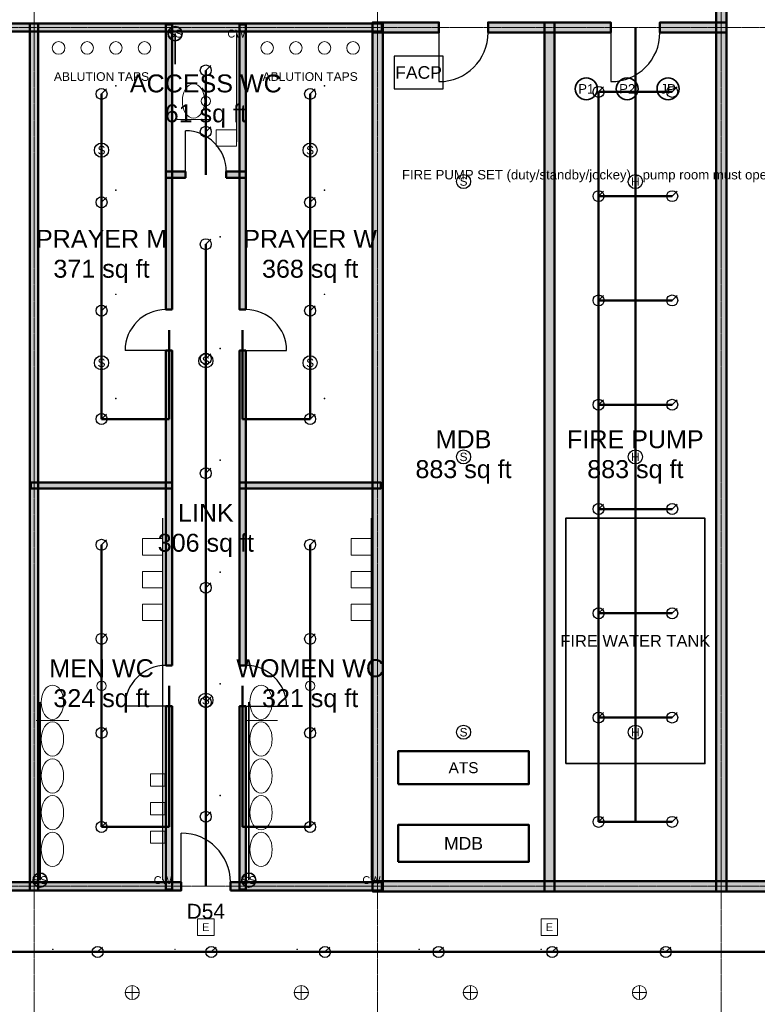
# Model space of a CAD drawing. Header units: inches. Extents: x -108 to 4832, y -12 to 3555.
# Tile 6 of 13: x 1522 to 2232, y 1965 to 2913. Entities that reach past the tile are written whole.
import ezdxf
from ezdxf.enums import TextEntityAlignment as Align

# ---------------------------------------------------------------- set-up
doc = ezdxf.new("R2010")
doc.units = ezdxf.units.IN
doc.header["$LTSCALE"] = 0.03937
doc.header["$MEASUREMENT"] = 0
doc.linetypes.add('CENTER', pattern=[5.08, 3.175, -0.635, 0.635, -0.635])
for name, color, linetype, lineweight in [('A-ANNO-SYMB', 2, 'Continuous', 18), ('A-AREA-IDEN', 2, 'Continuous', 18), ('A-DOOR', 3, 'Continuous', 25), ('A-WALL', 7, 'Continuous', 50), ('A-WALL-PATT', 8, 'Continuous', 9), ('E-ANNO-TEXT', 52, 'Continuous', 18), ('E-DB', 6, 'Continuous', 50), ('E-FALM', 230, 'Continuous', 25), ('E-LITE', 2, 'Continuous', 18), ('E-LITE-EMER', 40, 'Continuous', 18), ('FP-ANNO-TEXT', 14, 'Continuous', 18), ('FP-HOSE', 20, 'Continuous', 35), ('FP-SPRK-HEAD', 1, 'Continuous', 25), ('FP-SPRK-PIPE', 12, 'Continuous', 50), ('M-HVAC-RCG', 3, 'Continuous', 18), ('M-HVAC-SCD', 4, 'Continuous', 18), ('P-ANNO-TEXT', 94, 'Continuous', 18), ('P-DCW', 160, 'Continuous', 25), ('P-FIXT', 90, 'Continuous', 18), ('P-SANR', 34, 'Continuous', 35), ('S-GRID', 1, 'CENTER', 13)]:
    doc.layers.add(name, color=color, linetype=linetype, lineweight=lineweight)
doc.styles.add('PK-ARIAL', font='arial.ttf')

msp = doc.modelspace()

# ---------------------------------------------------------------- hatches: boundary and pattern name
at = {"layer": 'A-WALL-PATT'}
for points in [[(2201.77165, 2073.8189), (2201.77165, 2964.56693), (2191.92913, 2964.56693), (2191.92913, 2073.8189)], [(1861.22047, 2900.59055), (1925.19685, 2900.59055), (1925.19685, 2910.43307), (1861.22047, 2910.43307)], [(1871.06299, 2073.8189), (1871.06299, 2910.43307), (1861.22047, 2910.43307), (1861.22047, 2073.8189)], [(1972.44094, 2900.59055), (2090.55118, 2900.59055), (2090.55118, 2910.43307), (1972.44094, 2910.43307)], [(2036.41732, 2073.8189), (2036.41732, 2910.43307), (2026.5748, 2910.43307), (2026.5748, 2073.8189)], [(2137.79528, 2900.59055), (2201.77165, 2900.59055), (2201.77165, 2910.43307), (2137.79528, 2910.43307)], [(1389.76378, 2901.5748), (1870.07874, 2901.5748), (1870.07874, 2909.44882), (1389.76378, 2909.44882)], [(1539.37008, 2074.80315), (1539.37008, 2909.44882), (1531.49606, 2909.44882), (1531.49606, 2074.80315)], [(1668.30709, 2633.85827), (1668.30709, 2908.46457), (1662.40157, 2908.46457), (1662.40157, 2633.85827)], [(1739.17323, 2633.85827), (1739.17323, 2908.46457), (1733.26772, 2908.46457), (1733.26772, 2633.85827)], [(1662.40157, 2760.82677), (1681.10236, 2760.82677), (1681.10236, 2766.73228), (1662.40157, 2766.73228)], [(1720.47244, 2760.82677), (1739.17323, 2760.82677), (1739.17323, 2766.73228), (1720.47244, 2766.73228)], [(1668.30709, 2291.33858), (1668.30709, 2594.48819), (1662.40157, 2594.48819), (1662.40157, 2291.33858)], [(1739.17323, 2291.33858), (1739.17323, 2594.48819), (1733.26772, 2594.48819), (1733.26772, 2291.33858)], [(1532.48031, 2461.61417), (1668.30709, 2461.61417), (1668.30709, 2467.51969), (1532.48031, 2467.51969)], [(1733.26772, 2461.61417), (1869.09449, 2461.61417), (1869.09449, 2467.51969), (1733.26772, 2467.51969)], [(1668.30709, 2075.7874), (1668.30709, 2251.9685), (1662.40157, 2251.9685), (1662.40157, 2075.7874)], [(1739.17323, 2075.7874), (1739.17323, 2251.9685), (1733.26772, 2251.9685), (1733.26772, 2075.7874)], [(1511.81102, 2074.80315), (1677.16535, 2074.80315), (1677.16535, 2082.67717), (1511.81102, 2082.67717)], [(1724.40945, 2074.80315), (1870.07874, 2074.80315), (1870.07874, 2082.67717), (1724.40945, 2082.67717)], [(1861.22047, 2073.8189), (2863.18898, 2073.8189), (2863.18898, 2083.66142), (1861.22047, 2083.66142)]]:
    msp.add_hatch(color=256, dxfattribs=at).paths.add_polyline_path(points)

# ---------------------------------------------------------------- linework, layer by layer
at = {"layer": 'A-DOOR'}
for p, q in [((1925.19685, 2900.59055), (1925.19685, 2853.34646)), ((2090.55118, 2900.59055), (2090.55118, 2853.34646)), ((1681.10236, 2766.73228), (1681.10236, 2806.10236)), ((1662.40157, 2594.48819), (1623.0315, 2594.48819)), ((1739.17323, 2594.48819), (1778.54331, 2594.48819)), ((1662.40157, 2251.9685), (1623.0315, 2251.9685)), ((1739.17323, 2251.9685), (1778.54331, 2251.9685)), ((1677.16535, 2082.67717), (1677.16535, 2129.92126))]:
    msp.add_line(p, q, dxfattribs=at)
for centre, radius, start, end in [((1925.19685, 2900.59055), 47.24409, -90, 0), ((2090.55118, 2900.59055), 47.24409, -90, 0), ((1681.10236, 2766.73228), 39.37008, 0, 90), ((1662.40157, 2594.48819), 39.37008, 90, 180), ((1739.17323, 2594.48819), 39.37008, 0, 90), ((1662.40157, 2251.9685), 39.37008, 90, 180), ((1739.17323, 2251.9685), 39.37008, 0, 90), ((1677.16535, 2082.67717), 47.24409, 0, 90)]:
    msp.add_arc(centre, radius, start, end, dxfattribs=at)
at = {"layer": 'A-WALL'}
for p, q in [((1925.19685, 2900.59055), (1925.19685, 2910.43307)), ((1972.44094, 2900.59055), (1972.44094, 2910.43307)), ((2090.55118, 2900.59055), (2090.55118, 2910.43307)), ((2137.79528, 2900.59055), (2137.79528, 2910.43307)), ((1681.10236, 2760.82677), (1681.10236, 2766.73228)), ((1720.47244, 2760.82677), (1720.47244, 2766.73228)), ((1668.30709, 2633.85827), (1662.40157, 2633.85827)), ((1739.17323, 2633.85827), (1733.26772, 2633.85827)), ((1668.30709, 2594.48819), (1662.40157, 2594.48819)), ((1739.17323, 2594.48819), (1733.26772, 2594.48819)), ((1668.30709, 2291.33858), (1662.40157, 2291.33858)), ((1739.17323, 2291.33858), (1733.26772, 2291.33858)), ((1668.30709, 2251.9685), (1662.40157, 2251.9685)), ((1739.17323, 2251.9685), (1733.26772, 2251.9685)), ((1677.16535, 2074.80315), (1677.16535, 2082.67717)), ((1724.40945, 2074.80315), (1724.40945, 2082.67717))]:
    msp.add_line(p, q, dxfattribs=at)
for points in [[(2201.77165, 2073.8189), (2201.77165, 2964.56693), (2191.92913, 2964.56693), (2191.92913, 2073.8189)], [(1861.22047, 2900.59055), (1925.19685, 2900.59055), (1925.19685, 2910.43307), (1861.22047, 2910.43307)], [(1871.06299, 2073.8189), (1871.06299, 2910.43307), (1861.22047, 2910.43307), (1861.22047, 2073.8189)], [(1972.44094, 2900.59055), (2090.55118, 2900.59055), (2090.55118, 2910.43307), (1972.44094, 2910.43307)], [(2036.41732, 2073.8189), (2036.41732, 2910.43307), (2026.5748, 2910.43307), (2026.5748, 2073.8189)], [(2137.79528, 2900.59055), (2201.77165, 2900.59055), (2201.77165, 2910.43307), (2137.79528, 2910.43307)], [(1389.76378, 2901.5748), (1870.07874, 2901.5748), (1870.07874, 2909.44882), (1389.76378, 2909.44882)], [(1539.37008, 2074.80315), (1539.37008, 2909.44882), (1531.49606, 2909.44882), (1531.49606, 2074.80315)], [(1668.30709, 2633.85827), (1668.30709, 2908.46457), (1662.40157, 2908.46457), (1662.40157, 2633.85827)], [(1739.17323, 2633.85827), (1739.17323, 2908.46457), (1733.26772, 2908.46457), (1733.26772, 2633.85827)], [(1662.40157, 2760.82677), (1681.10236, 2760.82677), (1681.10236, 2766.73228), (1662.40157, 2766.73228)], [(1720.47244, 2760.82677), (1739.17323, 2760.82677), (1739.17323, 2766.73228), (1720.47244, 2766.73228)], [(1668.30709, 2291.33858), (1668.30709, 2594.48819), (1662.40157, 2594.48819), (1662.40157, 2291.33858)], [(1739.17323, 2291.33858), (1739.17323, 2594.48819), (1733.26772, 2594.48819), (1733.26772, 2291.33858)], [(1532.48031, 2461.61417), (1668.30709, 2461.61417), (1668.30709, 2467.51969), (1532.48031, 2467.51969)], [(1733.26772, 2461.61417), (1869.09449, 2461.61417), (1869.09449, 2467.51969), (1733.26772, 2467.51969)], [(1668.30709, 2075.7874), (1668.30709, 2251.9685), (1662.40157, 2251.9685), (1662.40157, 2075.7874)], [(1739.17323, 2075.7874), (1739.17323, 2251.9685), (1733.26772, 2251.9685), (1733.26772, 2075.7874)], [(1511.81102, 2074.80315), (1677.16535, 2074.80315), (1677.16535, 2082.67717), (1511.81102, 2082.67717)], [(1724.40945, 2074.80315), (1870.07874, 2074.80315), (1870.07874, 2082.67717), (1724.40945, 2082.67717)], [(1861.22047, 2073.8189), (2863.18898, 2073.8189), (2863.18898, 2083.66142), (1861.22047, 2083.66142)]]:
    msp.add_lwpolyline(points, close=True, dxfattribs=at)
at = {"layer": 'E-DB'}
for points in [[(1885.82677, 2177.16535), (2011.81102, 2177.16535), (2011.81102, 2208.66142), (1885.82677, 2208.66142)], [(1885.82677, 2102.3622), (2011.81102, 2102.3622), (2011.81102, 2137.79528), (1885.82677, 2137.79528)]]:
    msp.add_lwpolyline(points, close=True, dxfattribs=at)
at = {"layer": 'E-FALM'}
msp.add_lwpolyline([(1881.88976, 2846.45669), (1929.13386, 2846.45669), (1929.13386, 2877.95276), (1881.88976, 2877.95276)], close=True, dxfattribs=at)
for centre in [(1600.3937, 2787.40157), (1801.1811, 2787.40157), (1948.8189, 2757.21785), (2114.17323, 2757.21785), (1600.3937, 2582.67717), (1700.7874, 2584.64567), (1801.1811, 2582.67717), (1948.8189, 2492.12598), (2114.17323, 2492.12598), (1700.7874, 2257.87402), (1948.8189, 2227.03412), (2114.17323, 2227.03412)]:
    msp.add_circle(centre, 6.80315, dxfattribs=at)
at = {"layer": 'E-LITE'}
for p, q in [((1629.92126, 1969.5748), (1629.92126, 1983.1811)), ((1792.65092, 1969.5748), (1792.65092, 1983.1811)), ((1955.38058, 1969.5748), (1955.38058, 1983.1811)), ((2118.11024, 1969.5748), (2118.11024, 1983.1811)), ((1623.11811, 1976.37795), (1636.72441, 1976.37795)), ((1785.84777, 1976.37795), (1799.45407, 1976.37795)), ((1948.57743, 1976.37795), (1962.18373, 1976.37795)), ((2111.30709, 1976.37795), (2124.91339, 1976.37795))]:
    msp.add_line(p, q, dxfattribs=at)
for centre in [(1629.92126, 1976.37795), (1792.65092, 1976.37795), (1955.38058, 1976.37795), (2118.11024, 1976.37795)]:
    msp.add_circle(centre, 6.80315, dxfattribs=at)
at = {"layer": 'E-LITE-EMER'}
for points in [[(1692.91339, 2031.49606), (1708.66142, 2031.49606), (1708.66142, 2047.24409), (1692.91339, 2047.24409)], [(2023.62205, 2031.49606), (2039.37008, 2031.49606), (2039.37008, 2047.24409), (2023.62205, 2047.24409)]]:
    msp.add_lwpolyline(points, close=True, dxfattribs=at)
at = {"layer": 'FP-HOSE'}
msp.add_lwpolyline([(2047.24409, 2196.85039), (2181.10236, 2196.85039), (2181.10236, 2433.07087), (2047.24409, 2433.07087)], close=True, dxfattribs=at)
for centre in [(2066.92913, 2846.45669), (2106.29921, 2846.45669), (2145.66929, 2846.45669)]:
    msp.add_circle(centre, 10.58268, dxfattribs=at)
at = {"layer": 'FP-SPRK-HEAD'}
for p, q in [((1700.7874, 2864.17323), (1705.54961, 2868.93543)), ((1600.3937, 2841.53543), (1605.15591, 2846.29764)), ((1801.1811, 2841.53543), (1805.94331, 2846.29764)), ((2078.74016, 2843.50394), (2083.50236, 2848.26614)), ((2149.6063, 2843.50394), (2154.3685, 2848.26614)), ((1700.7874, 2805.11811), (1705.54961, 2809.88031)), ((1600.3937, 2737.20472), (1605.15591, 2741.96693)), ((1801.1811, 2737.20472), (1805.94331, 2741.96693)), ((2078.74016, 2743.11024), (2083.50236, 2747.87244)), ((2149.6063, 2743.11024), (2154.3685, 2747.87244)), ((1700.7874, 2696.85039), (1705.54961, 2701.6126)), ((2078.74016, 2642.71654), (2083.50236, 2647.47874)), ((2149.6063, 2642.71654), (2154.3685, 2647.47874)), ((1600.3937, 2632.87402), (1605.15591, 2637.63622)), ((1801.1811, 2632.87402), (1805.94331, 2637.63622)), ((1700.7874, 2586.61417), (1705.54961, 2591.37638)), ((2078.74016, 2542.32283), (2083.50236, 2547.08504)), ((2149.6063, 2542.32283), (2154.3685, 2547.08504)), ((1600.3937, 2528.54331), (1605.15591, 2533.30551)), ((1801.1811, 2528.54331), (1805.94331, 2533.30551)), ((1700.7874, 2476.37795), (1705.54961, 2481.14016)), ((2078.74016, 2441.92913), (2083.50236, 2446.69134)), ((2149.6063, 2441.92913), (2154.3685, 2446.69134)), ((1600.3937, 2407.48031), (1605.15591, 2412.24252)), ((1801.1811, 2407.48031), (1805.94331, 2412.24252)), ((1700.7874, 2366.14173), (1705.54961, 2370.90394)), ((2078.74016, 2341.53543), (2083.50236, 2346.29764)), ((2149.6063, 2341.53543), (2154.3685, 2346.29764)), ((1600.3937, 2316.92913), (1605.15591, 2321.69134)), ((1801.1811, 2316.92913), (1805.94331, 2321.69134)), ((1700.7874, 2255.90551), (1705.54961, 2260.66772)), ((2078.74016, 2241.14173), (2083.50236, 2245.90394)), ((2149.6063, 2241.14173), (2154.3685, 2245.90394)), ((1600.3937, 2226.37795), (1605.15591, 2231.14016)), ((1801.1811, 2226.37795), (1805.94331, 2231.14016)), ((1700.7874, 2145.66929), (1705.54961, 2150.4315)), ((2078.74016, 2140.74803), (2083.50236, 2145.51024)), ((2149.6063, 2140.74803), (2154.3685, 2145.51024)), ((1600.3937, 2135.82677), (1605.15591, 2140.58898)), ((1801.1811, 2135.82677), (1805.94331, 2140.58898)), ((1596.67542, 2015.46682), (1601.43762, 2020.22902)), ((1706.03675, 2015.46682), (1710.79895, 2020.22902)), ((1815.39808, 2015.46682), (1820.16028, 2020.22902)), ((1924.75941, 2015.46682), (1929.52161, 2020.22902)), ((2034.12073, 2015.46682), (2038.88294, 2020.22902)), ((2143.48206, 2015.46682), (2148.24427, 2020.22902))]:
    msp.add_line(p, q, dxfattribs=at)
for centre in [(1700.7874, 2864.17323), (1600.3937, 2841.53543), (1801.1811, 2841.53543), (2078.74016, 2843.50394), (2149.6063, 2843.50394), (1700.7874, 2805.11811), (1600.3937, 2737.20472), (1801.1811, 2737.20472), (2078.74016, 2743.11024), (2149.6063, 2743.11024), (1700.7874, 2696.85039), (2078.74016, 2642.71654), (2149.6063, 2642.71654), (1600.3937, 2632.87402), (1801.1811, 2632.87402), (1700.7874, 2586.61417), (2078.74016, 2542.32283), (2149.6063, 2542.32283), (1600.3937, 2528.54331), (1801.1811, 2528.54331), (1700.7874, 2476.37795), (2078.74016, 2441.92913), (2149.6063, 2441.92913), (1600.3937, 2407.48031), (1801.1811, 2407.48031), (1700.7874, 2366.14173), (2078.74016, 2341.53543), (2149.6063, 2341.53543), (1600.3937, 2316.92913), (1801.1811, 2316.92913), (1700.7874, 2255.90551), (2078.74016, 2241.14173), (2149.6063, 2241.14173), (1600.3937, 2226.37795), (1801.1811, 2226.37795), (1700.7874, 2145.66929), (2078.74016, 2140.74803), (2149.6063, 2140.74803), (1600.3937, 2135.82677), (1801.1811, 2135.82677), (1596.67542, 2015.46682), (1706.03675, 2015.46682), (1815.39808, 2015.46682), (1924.75941, 2015.46682), (2034.12073, 2015.46682), (2143.48206, 2015.46682)]:
    msp.add_circle(centre, 5.29134, dxfattribs=at)
at = {"layer": 'FP-SPRK-PIPE'}
for p, q in [((2114.17323, 2140.74803), (2114.17323, 2905.51181)), ((1700.7874, 2805.11811), (1700.7874, 2864.17323)), ((1600.3937, 2737.20472), (1600.3937, 2841.53543)), ((1801.1811, 2737.20472), (1801.1811, 2841.53543)), ((2078.74016, 2843.50394), (2149.6063, 2843.50394)), ((2078.74016, 2743.11024), (2078.74016, 2843.50394)), ((1700.7874, 2805.11811), (1700.7874, 2805.11811)), ((1700.7874, 2805.11811), (1700.7874, 2763.77953)), ((2078.74016, 2743.11024), (2149.6063, 2743.11024)), ((2078.74016, 2642.71654), (2078.74016, 2743.11024)), ((1600.3937, 2632.87402), (1600.3937, 2737.20472)), ((1801.1811, 2632.87402), (1801.1811, 2737.20472)), ((1700.7874, 2586.61417), (1700.7874, 2696.85039)), ((2078.74016, 2642.71654), (2149.6063, 2642.71654)), ((2078.74016, 2542.32283), (2078.74016, 2642.71654)), ((1600.3937, 2528.54331), (1600.3937, 2632.87402)), ((1801.1811, 2528.54331), (1801.1811, 2632.87402)), ((1665.35433, 2528.54331), (1665.35433, 2614.17323)), ((1736.22047, 2528.54331), (1736.22047, 2614.17323)), ((1700.7874, 2476.37795), (1700.7874, 2586.61417)), ((2078.74016, 2542.32283), (2149.6063, 2542.32283)), ((2078.74016, 2441.92913), (2078.74016, 2542.32283)), ((1600.3937, 2528.54331), (1665.35433, 2528.54331)), ((1801.1811, 2528.54331), (1736.22047, 2528.54331)), ((1700.7874, 2366.14173), (1700.7874, 2476.37795)), ((2078.74016, 2441.92913), (2149.6063, 2441.92913)), ((2078.74016, 2341.53543), (2078.74016, 2441.92913)), ((1600.3937, 2316.92913), (1600.3937, 2407.48031)), ((1801.1811, 2316.92913), (1801.1811, 2407.48031)), ((1700.7874, 2255.90551), (1700.7874, 2366.14173)), ((2078.74016, 2341.53543), (2149.6063, 2341.53543)), ((2078.74016, 2241.14173), (2078.74016, 2341.53543)), ((1600.3937, 2226.37795), (1600.3937, 2316.92913)), ((1801.1811, 2226.37795), (1801.1811, 2316.92913)), ((1665.35433, 2135.82677), (1665.35433, 2271.65354)), ((1736.22047, 2135.82677), (1736.22047, 2271.65354)), ((1700.7874, 2145.66929), (1700.7874, 2255.90551)), ((2078.74016, 2241.14173), (2149.6063, 2241.14173)), ((2078.74016, 2140.74803), (2078.74016, 2241.14173)), ((1600.3937, 2135.82677), (1600.3937, 2226.37795)), ((1801.1811, 2135.82677), (1801.1811, 2226.37795)), ((1700.7874, 2145.66929), (1700.7874, 2145.66929)), ((1700.7874, 2145.66929), (1700.7874, 2078.74016)), ((1600.3937, 2135.82677), (1665.35433, 2135.82677)), ((1801.1811, 2135.82677), (1736.22047, 2135.82677)), ((2078.74016, 2140.74803), (2149.6063, 2140.74803)), ((2078.74016, 2140.74803), (2114.17323, 2140.74803)), ((1487.31409, 2015.46682), (1596.67542, 2015.46682)), ((1596.67542, 2015.46682), (1706.03675, 2015.46682)), ((1706.03675, 2015.46682), (1815.39808, 2015.46682)), ((1815.39808, 2015.46682), (1924.75941, 2015.46682)), ((1924.75941, 2015.46682), (2034.12073, 2015.46682)), ((2034.12073, 2015.46682), (2143.48206, 2015.46682)), ((2143.48206, 2015.46682), (2252.84339, 2015.46682))]:
    msp.add_line(p, q, dxfattribs=at)
at = {"layer": 'M-HVAC-RCG'}
for p, q in [((1700.4898, 2834.34807), (1701.085, 2834.94327)), ((1700.4898, 2834.94327), (1701.085, 2834.34807)), ((1600.0961, 2271.35594), (1600.6913, 2271.95114)), ((1600.0961, 2271.95114), (1600.6913, 2271.35594)), ((1800.8835, 2271.35594), (1801.4787, 2271.95114)), ((1800.8835, 2271.95114), (1801.4787, 2271.35594))]:
    msp.add_line(p, q, dxfattribs=at)
for points in [[(1700.4898, 2834.34807), (1701.085, 2834.34807), (1701.085, 2834.94327), (1700.4898, 2834.94327)], [(1600.0961, 2271.35594), (1600.6913, 2271.35594), (1600.6913, 2271.95114), (1600.0961, 2271.95114)], [(1800.8835, 2271.35594), (1801.4787, 2271.35594), (1801.4787, 2271.95114), (1800.8835, 2271.95114)]]:
    msp.add_lwpolyline(points, close=True, dxfattribs=at)
at = {"layer": 'M-HVAC-SCD'}
for p, q in [((1613.87563, 2849.11185), (1614.47083, 2849.70705)), ((1613.87563, 2849.70705), (1614.47083, 2849.11185)), ((1814.66303, 2849.11185), (1815.25823, 2849.70705)), ((1814.66303, 2849.70705), (1815.25823, 2849.11185)), ((1613.87563, 2748.71815), (1614.47083, 2749.31335)), ((1613.87563, 2749.31335), (1614.47083, 2748.71815)), ((1814.66303, 2748.71815), (1815.25823, 2749.31335)), ((1814.66303, 2749.31335), (1815.25823, 2748.71815)), ((1714.26933, 2703.77064), (1714.86453, 2704.36584)), ((1714.26933, 2704.36584), (1714.86453, 2703.77064)), ((1613.87563, 2648.32445), (1614.47083, 2648.91965)), ((1613.87563, 2648.91965), (1614.47083, 2648.32445)), ((1814.66303, 2648.32445), (1815.25823, 2648.91965)), ((1814.66303, 2648.91965), (1815.25823, 2648.32445)), ((1714.26933, 2596.15909), (1714.86453, 2596.75429)), ((1714.26933, 2596.75429), (1714.86453, 2596.15909)), ((1613.87563, 2547.93075), (1614.47083, 2548.52595)), ((1613.87563, 2548.52595), (1614.47083, 2547.93075)), ((1814.66303, 2547.93075), (1815.25823, 2548.52595)), ((1814.66303, 2548.52595), (1815.25823, 2547.93075)), ((1714.26933, 2488.54754), (1714.86453, 2489.14274)), ((1714.26933, 2489.14274), (1714.86453, 2488.54754)), ((1714.26933, 2380.936), (1714.86453, 2381.5312)), ((1714.26933, 2381.5312), (1714.86453, 2380.936)), ((1714.26933, 2273.32445), (1714.86453, 2273.91965)), ((1714.26933, 2273.91965), (1714.86453, 2273.32445)), ((1714.26933, 2165.7129), (1714.86453, 2166.3081)), ((1714.26933, 2166.3081), (1714.86453, 2165.7129)), ((1553.32445, 2017.72178), (1553.91965, 2018.31698)), ((1553.32445, 2018.31698), (1553.91965, 2017.72178)), ((1670.80476, 2017.72178), (1671.39996, 2018.31698)), ((1670.80476, 2018.31698), (1671.39996, 2017.72178)), ((1788.28508, 2017.72178), (1788.88028, 2018.31698)), ((1788.28508, 2018.31698), (1788.88028, 2017.72178)), ((1905.76539, 2017.72178), (1906.36059, 2018.31698)), ((1905.76539, 2018.31698), (1906.36059, 2017.72178)), ((2023.24571, 2017.72178), (2023.84091, 2018.31698)), ((2023.24571, 2018.31698), (2023.84091, 2017.72178)), ((2140.72602, 2017.72178), (2141.32122, 2018.31698)), ((2140.72602, 2018.31698), (2141.32122, 2017.72178))]:
    msp.add_line(p, q, dxfattribs=at)
for points in [[(1613.87563, 2849.11185), (1614.47083, 2849.11185), (1614.47083, 2849.70705), (1613.87563, 2849.70705)], [(1814.66303, 2849.11185), (1815.25823, 2849.11185), (1815.25823, 2849.70705), (1814.66303, 2849.70705)], [(1613.87563, 2748.71815), (1614.47083, 2748.71815), (1614.47083, 2749.31335), (1613.87563, 2749.31335)], [(1814.66303, 2748.71815), (1815.25823, 2748.71815), (1815.25823, 2749.31335), (1814.66303, 2749.31335)], [(1714.26933, 2703.77064), (1714.86453, 2703.77064), (1714.86453, 2704.36584), (1714.26933, 2704.36584)], [(1613.87563, 2648.32445), (1614.47083, 2648.32445), (1614.47083, 2648.91965), (1613.87563, 2648.91965)], [(1814.66303, 2648.32445), (1815.25823, 2648.32445), (1815.25823, 2648.91965), (1814.66303, 2648.91965)], [(1714.26933, 2596.15909), (1714.86453, 2596.15909), (1714.86453, 2596.75429), (1714.26933, 2596.75429)], [(1613.87563, 2547.93075), (1614.47083, 2547.93075), (1614.47083, 2548.52595), (1613.87563, 2548.52595)], [(1814.66303, 2547.93075), (1815.25823, 2547.93075), (1815.25823, 2548.52595), (1814.66303, 2548.52595)], [(1714.26933, 2488.54754), (1714.86453, 2488.54754), (1714.86453, 2489.14274), (1714.26933, 2489.14274)], [(1714.26933, 2380.936), (1714.86453, 2380.936), (1714.86453, 2381.5312), (1714.26933, 2381.5312)], [(1714.26933, 2273.32445), (1714.86453, 2273.32445), (1714.86453, 2273.91965), (1714.26933, 2273.91965)], [(1714.26933, 2165.7129), (1714.86453, 2165.7129), (1714.86453, 2166.3081), (1714.26933, 2166.3081)], [(1553.32445, 2017.72178), (1553.91965, 2017.72178), (1553.91965, 2018.31698), (1553.32445, 2018.31698)], [(1670.80476, 2017.72178), (1671.39996, 2017.72178), (1671.39996, 2018.31698), (1670.80476, 2018.31698)], [(1788.28508, 2017.72178), (1788.88028, 2017.72178), (1788.88028, 2018.31698), (1788.28508, 2018.31698)], [(1905.76539, 2017.72178), (1906.36059, 2017.72178), (1906.36059, 2018.31698), (1905.76539, 2018.31698)], [(2023.24571, 2017.72178), (2023.84091, 2017.72178), (2023.84091, 2018.31698), (2023.24571, 2018.31698)], [(2140.72602, 2017.72178), (2141.32122, 2017.72178), (2141.32122, 2018.31698), (2140.72602, 2018.31698)]]:
    msp.add_lwpolyline(points, close=True, dxfattribs=at)
at = {"layer": 'P-DCW'}
for p, q in [((1730.31496, 2899.6063), (1730.31496, 2795.27559)), ((1659.44882, 2084.64567), (1659.44882, 2433.07087)), ((1860.23622, 2084.64567), (1860.23622, 2433.07087))]:
    msp.add_line(p, q, dxfattribs=at)
at = {"layer": 'P-FIXT'}
for p, q in [((1673.22835, 2816.92913), (1704.72441, 2816.92913)), ((1537.40157, 2238.18898), (1568.89764, 2238.18898)), ((1738.18898, 2238.18898), (1769.68504, 2238.18898))]:
    msp.add_line(p, q, dxfattribs=at)
for points in [[(1710.62992, 2791.33858), (1730.31496, 2791.33858), (1730.31496, 2807.08661), (1710.62992, 2807.08661)], [(1639.76378, 2397.6378), (1659.44882, 2397.6378), (1659.44882, 2413.38583), (1639.76378, 2413.38583)], [(1840.55118, 2397.6378), (1860.23622, 2397.6378), (1860.23622, 2413.38583), (1840.55118, 2413.38583)], [(1639.76378, 2366.14173), (1659.44882, 2366.14173), (1659.44882, 2381.88976), (1639.76378, 2381.88976)], [(1840.55118, 2366.14173), (1860.23622, 2366.14173), (1860.23622, 2381.88976), (1840.55118, 2381.88976)], [(1639.76378, 2334.64567), (1659.44882, 2334.64567), (1659.44882, 2350.3937), (1639.76378, 2350.3937)], [(1840.55118, 2334.64567), (1860.23622, 2334.64567), (1860.23622, 2350.3937), (1840.55118, 2350.3937)], [(1647.6378, 2175.19685), (1661.41732, 2175.19685), (1661.41732, 2187.00787), (1647.6378, 2187.00787)], [(1647.6378, 2147.6378), (1661.41732, 2147.6378), (1661.41732, 2159.44882), (1647.6378, 2159.44882)], [(1647.6378, 2120.07874), (1661.41732, 2120.07874), (1661.41732, 2131.88976), (1647.6378, 2131.88976)]]:
    msp.add_lwpolyline(points, close=True, dxfattribs=at)
for centre, radius in [((1559.05512, 2885.82677), 6.04724), ((1586.61417, 2885.82677), 6.04724), ((1614.17323, 2885.82677), 6.04724), ((1641.73228, 2885.82677), 6.04724), ((1759.84252, 2885.82677), 6.04724), ((1787.40157, 2885.82677), 6.04724), ((1814.96063, 2885.82677), 6.04724), ((1842.51969, 2885.82677), 6.04724), ((1700.7874, 2834.64567), 4.53543), ((1600.3937, 2271.65354), 4.53543), ((1801.1811, 2271.65354), 4.53543)]:
    msp.add_circle(centre, radius, dxfattribs=at)
for centre in [(1688.97638, 2834.64567), (1553.14961, 2255.90551), (1753.93701, 2255.90551), (1553.14961, 2220.47244), (1753.93701, 2220.47244), (1553.14961, 2185.03937), (1753.93701, 2185.03937), (1553.14961, 2149.6063), (1753.93701, 2149.6063), (1553.14961, 2114.17323), (1753.93701, 2114.17323)]:
    msp.add_ellipse(centre, major_axis=(0, 16.53543), ratio=0.65, dxfattribs=at)
at = {"layer": 'P-SANR'}
for p, q in [((1671.25984, 2899.6063), (1671.25984, 2870.07874)), ((1541.33858, 2084.64567), (1541.33858, 2255.90551)), ((1742.12598, 2084.64567), (1742.12598, 2255.90551))]:
    msp.add_line(p, q, dxfattribs=at)
for centre in [(1671.25984, 2899.6063), (1541.33858, 2084.64567), (1742.12598, 2084.64567)]:
    msp.add_circle(centre, 6.80315, dxfattribs=at)
at = {"layer": 'S-GRID'}
for p, q in [((1535.43307, 357.16535), (1535.43307, 3327.87402)), ((1866.14173, 357.16535), (1866.14173, 3327.87402)), ((2196.85039, 357.16535), (2196.85039, 3327.87402)), ((-44.40945, 2905.51181), (4768.8189, 2905.51181)), ((-44.40945, 2078.74016), (4768.8189, 2078.74016))]:
    msp.add_line(p, q, dxfattribs=at)

# ---------------------------------------------------------------- texts
at = {"layer": 'A-ANNO-SYMB', "style": 'PK-ARIAL'}
msp.add_text('D54', height=14.4, dxfattribs=at).set_placement((1700.7874, 2054.64315), align=Align.MIDDLE_CENTER)
at = {"layer": 'A-AREA-IDEN', "char_height": 17.28, "attachment_point": 5, "style": 'PK-ARIAL'}
for s, insert in [('ACCESS WC\\P61 sq ft', (1700.7874, 2834.64567)), ('PRAYER M\\P371 sq ft', (1600.3937, 2685.03937)), ('PRAYER W\\P368 sq ft', (1801.1811, 2685.03937)), ('MDB\\P883 sq ft', (1948.8189, 2492.12598)), ('FIRE PUMP\\P883 sq ft', (2114.17323, 2492.12598)), ('LINK\\P306 sq ft', (1700.7874, 2421.25984)), ('MEN WC\\P324 sq ft', (1600.3937, 2271.65354)), ('WOMEN WC\\P321 sq ft', (1801.1811, 2271.65354))]:
    msp.add_mtext(s, dxfattribs=dict(at, insert=insert))
at = {"layer": 'E-ANNO-TEXT', "style": 'PK-ARIAL'}
for s, height, p in [('FACP', 12.094488, (1905.51181, 2862.20472)), ('ATS', 10.582677, (1948.8189, 2192.91339)), ('MDB', 12.094488, (1948.8189, 2120.07874))]:
    msp.add_text(s, height=height, dxfattribs=at).set_placement(p, align=Align.MIDDLE_CENTER)
at = {"layer": 'E-FALM', "style": 'PK-ARIAL'}
for s, p in [('S', (1600.3937, 2787.40157)), ('S', (1801.1811, 2787.40157)), ('S', (1948.8189, 2757.21785)), ('H', (2114.17323, 2757.21785)), ('S', (1700.7874, 2584.64567)), ('S', (1600.3937, 2582.67717)), ('S', (1801.1811, 2582.67717)), ('S', (1948.8189, 2492.12598)), ('H', (2114.17323, 2492.12598)), ('S', (1700.7874, 2257.87402)), ('S', (1948.8189, 2227.03412)), ('H', (2114.17323, 2227.03412))]:
    msp.add_text(s, height=8.16378, dxfattribs=at).set_placement(p, align=Align.MIDDLE_CENTER)
at = {"layer": 'E-LITE-EMER', "style": 'PK-ARIAL'}
for p in [(1700.7874, 2039.37008), (2031.49606, 2039.37008)]:
    msp.add_text('E', height=7.55906, dxfattribs=at).set_placement(p, align=Align.MIDDLE_CENTER)
at = {"layer": 'FP-ANNO-TEXT', "style": 'PK-ARIAL'}
for s, height, p in [('P1', 9.070866, (2066.92913, 2846.45669)), ('P2', 9.070866, (2106.29921, 2846.45669)), ('JP', 9.070866, (2145.66929, 2846.45669)), ('FIRE PUMP SET (duty/standby/jockey) - pump room must open to outside route', 9.0708661, (2114.17323, 2763.77953)), ('FIRE WATER TANK', 11.3385827, (2114.17323, 2314.96063))]:
    msp.add_text(s, height=height, dxfattribs=at).set_placement(p, align=Align.MIDDLE_CENTER)
at = {"layer": 'P-ANNO-TEXT', "style": 'PK-ARIAL'}
for s, height, p in [('SS', 7.559055, (1671.25984, 2899.6063)), ('CW', 7.559055, (1730.31496, 2899.6063)), ('ABLUTION TAPS', 8.3149606, (1600.3937, 2858.26772)), ('ABLUTION TAPS', 8.3149606, (1801.1811, 2858.26772)), ('SS', 7.559055, (1541.33858, 2084.64567)), ('CW', 7.559055, (1659.44882, 2084.64567)), ('SS', 7.559055, (1742.12598, 2084.64567)), ('CW', 7.559055, (1860.23622, 2084.64567))]:
    msp.add_text(s, height=height, dxfattribs=at).set_placement(p, align=Align.MIDDLE_CENTER)

doc.saveas('drawing.dxf')
